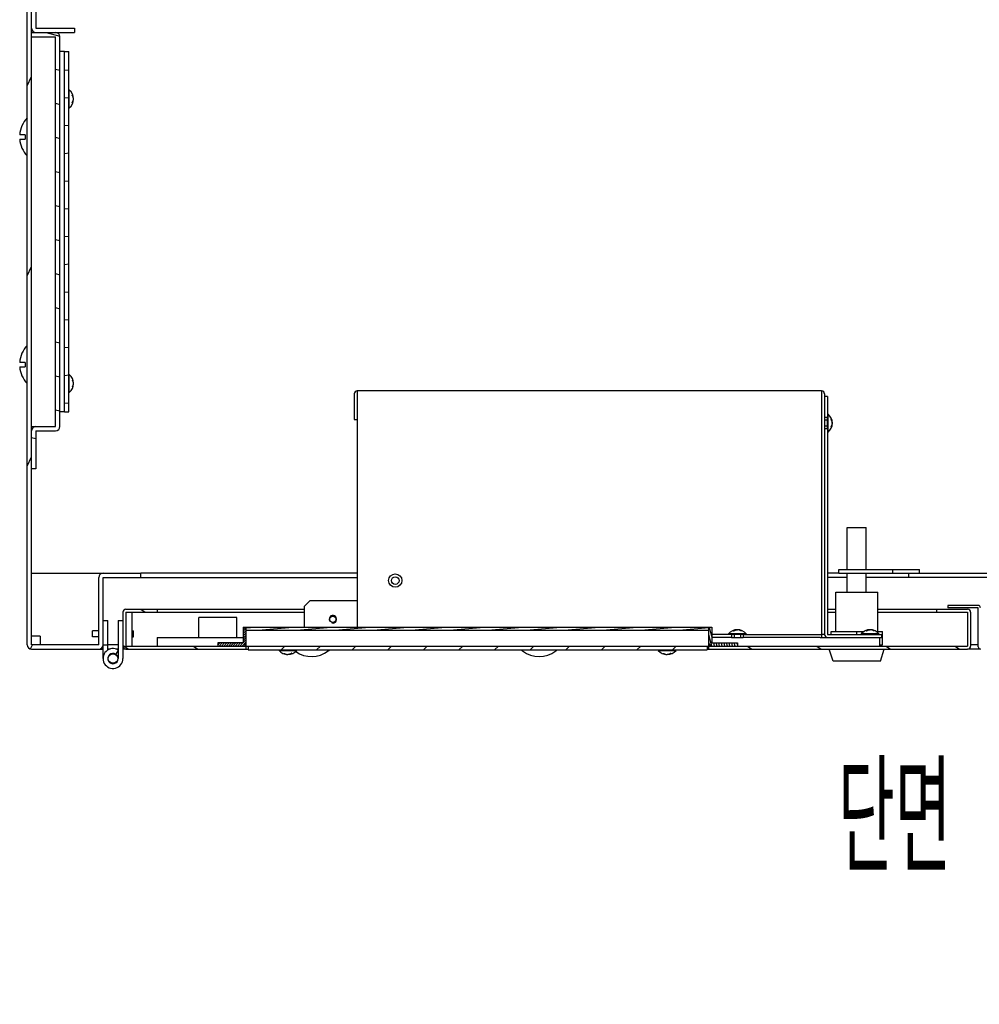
# Model space of a CAD drawing. Header units: millimetres. Extents: x 0 to 8390, y -1 to 5930.
# Tile 25 of 65: x 3116 to 3622, y 3498 to 4017. Entities that reach past the tile are written whole.
import ezdxf

# ---------------------------------------------------------------- set-up
doc = ezdxf.new("R2010")
doc.units = ezdxf.units.MM
doc.header["$LTSCALE"] = 462.55
doc.layers.get('0').update_dxf_attribs({"linetype": 'CONTINUOUS'})
for name, color, linetype in [('02___PRT_ALL_AXES', 7, 'CONTINUOUS'), ('7_ALL_FEATURES', 7, 'CONTINUOUS'), ('ALL_AXIS', 7, 'CONTINUOUS'), ('ALL_COSM_SKETCH', 7, 'CONTINUOUS')]:
    doc.layers.add(name, color=color, linetype=linetype)
doc.styles.get("Standard").update_dxf_attribs({"font": 'txt', "width": 0.5})

msp = doc.modelspace()

# ---------------------------------------------------------------- hatches: boundary and pattern name
at = {"linetype": 'Continuous'}
h = msp.add_hatch(dxfattribs=at)
h.set_pattern_fill('DEFAULT__43', color=2, scale=42.380326, angle=245, style=0, pattern_type=0)
h.set_pattern_definition([(245, (0, 0), (38.40962, -17.9107), [])])
edge = h.paths.add_edge_path()
edge.add_line((3119.73, 4883.38), (3119.73, 4800.68))
edge.add_arc((3122.03, 4883.38), 2.3, 90, 180)
edge.add_line((3122.03, 4885.68), (3167.43, 4885.68))
edge.add_arc((3167.43, 4883.38), 2.3, 0, 90)
edge.add_line((3169.73, 4883.38), (3169.73, 4845.68))
edge.add_line((3167.43, 4845.68), (3169.73, 4845.68))
edge.add_line((3167.43, 4883.38), (3167.43, 4845.68))
edge.add_line((3122.03, 4883.38), (3167.43, 4883.38))
edge.add_line((3122.03, 4883.38), (3122.03, 4800.68))
edge.add_line((3119.73, 4800.68), (3122.03, 4800.68))
edge = h.paths.add_edge_path()
edge.add_line((3157.43, 3685.68), (3122.03, 3685.68))
edge.add_arc((3122.03, 3687.98), 2.3, 180, 270)
edge.add_line((3119.73, 4045.68), (3119.73, 3687.98))
edge.add_line((3119.73, 4045.68), (3122.03, 4045.68))
edge.add_line((3122.03, 4045.68), (3122.03, 3687.98))
edge.add_line((3157.43, 3687.98), (3122.03, 3687.98))
edge.add_line((3157.43, 3687.98), (3157.43, 3723.38))
edge.add_arc((3159.73, 3723.38), 2.3, 90, 180)
edge.add_line((3159.73, 3725.68), (3179.73, 3725.68))
edge.add_line((3179.73, 3723.38), (3179.73, 3725.68))
edge.add_line((3159.73, 3723.38), (3179.73, 3723.38))
edge.add_line((3159.73, 3687.98), (3159.73, 3723.38))
edge.add_arc((3157.43, 3687.98), 2.3, 270, 360)
h = msp.add_hatch(dxfattribs=at)
h.set_pattern_fill('DEFAULT__39', color=2, scale=55.355875, angle=45, style=0, pattern_type=0)
h.set_pattern_definition([(45, (0, 0), (-39.1425, 39.1425), [])])
edge = h.paths.add_edge_path()
edge.add_line((4115.13, 4035.68), (4102.43, 4035.68))
edge.add_arc((4115.13, 4033.38), 2.3, 0, 90)
edge.add_line((4117.43, 4033.38), (4117.43, 4012.98))
edge.add_arc((4115.13, 4012.98), 2.3, 270, 360)
edge.add_line((4115.13, 4010.68), (4094.73, 4010.68))
edge.add_line((4094.73, 4012.98), (4094.73, 4010.68))
edge.add_line((4115.13, 4012.98), (4094.73, 4012.98))
edge.add_line((4115.13, 4033.38), (4115.13, 4012.98))
edge.add_line((4115.13, 4033.38), (4102.43, 4033.38))
edge.add_line((4102.43, 4033.38), (4102.43, 4035.68))
edge = h.paths.add_edge_path()
edge.add_line((3184.73, 4035.68), (3124.33, 4035.68))
edge.add_line((3184.73, 4033.38), (3184.73, 4035.68))
edge.add_line((3184.73, 4033.38), (3124.33, 4033.38))
edge.add_line((3124.33, 4033.38), (3124.33, 4012.98))
edge.add_line((3124.33, 4012.98), (3144.73, 4012.98))
edge.add_line((3144.73, 4012.98), (3144.73, 4010.68))
edge.add_line((3124.33, 4010.68), (3144.73, 4010.68))
edge.add_arc((3124.33, 4012.98), 2.3, 180, 270)
edge.add_line((3122.03, 4033.38), (3122.03, 4012.98))
edge.add_arc((3124.33, 4033.38), 2.3, 90, 180)
h = msp.add_hatch(dxfattribs=at)
h.set_pattern_fill('DEFAULT__40', color=2, scale=17.34836, angle=165, style=0, pattern_type=0)
h.set_pattern_definition([(165, (0, 0), (-4.490086, -16.75723), [])])
edge = h.paths.add_edge_path()
edge.add_line((3137.03, 3802.98), (3137.03, 4008.38))
edge.add_arc((3134.73, 3802.98), 2.3, 270, 360)
edge.add_line((3124.33, 3800.68), (3134.73, 3800.68))
edge.add_line((3124.33, 3800.68), (3124.33, 3780.68))
edge.add_line((3124.33, 3780.68), (3122.03, 3780.68))
edge.add_line((3122.03, 3800.68), (3122.03, 3780.68))
edge.add_arc((3124.33, 3800.68), 2.3, 90, 180)
edge.add_line((3124.33, 3802.98), (3134.73, 3802.98))
edge.add_line((3134.73, 3802.98), (3134.73, 4008.38))
edge.add_line((3122.03, 4008.38), (3134.73, 4008.38))
edge.add_line((3122.03, 4008.38), (3122.03, 4010.68))
edge.add_line((3122.03, 4010.68), (3134.73, 4010.68))
edge.add_arc((3134.73, 4008.38), 2.3, 0, 90)
h = msp.add_hatch(dxfattribs=at)
h.set_pattern_fill('DEFAULT__26', color=2, scale=14.575189, angle=5, style=0, pattern_type=0)
h.set_pattern_definition([(5, (0, 0), (-1.27031, 14.519726), [])])
edge = h.paths.add_edge_path()
edge.add_line((3139.33, 3810.68), (3139.33, 4000.68))
edge.add_line((3139.33, 4000.68), (3141.63, 4000.68))
edge.add_line((3141.63, 3810.68), (3141.63, 4000.68))
edge.add_line((3139.33, 3810.68), (3141.63, 3810.68))
h = msp.add_hatch(dxfattribs=at)
h.set_pattern_fill('DEFAULT__38', color=2, scale=20.94879, angle=325, style=0, pattern_type=0)
h.set_pattern_definition([(325, (0, 0), (12.01573, 17.160244), [])])
edge = h.paths.add_edge_path()
edge.add_line((3171.83, 3706.68), (3188.23, 3706.68))
edge.add_line((3188.23, 3706.68), (3188.23, 3705.08))
edge.add_line((3171.83, 3705.08), (3188.23, 3705.08))
edge.add_line((3171.83, 3705.08), (3171.83, 3687.28))
edge.add_line((3171.83, 3687.28), (3235.23, 3687.28))
edge.add_line((3235.23, 3685.68), (3235.23, 3687.28))
edge.add_line((3171.83, 3685.68), (3235.23, 3685.68))
edge.add_arc((3171.83, 3687.28), 1.6, 180, 270)
edge.add_line((3170.23, 3705.08), (3170.23, 3687.28))
edge.add_arc((3171.83, 3705.08), 1.6, 90, 180)
edge = h.paths.add_edge_path()
edge.add_line((3599.23, 3706.68), (3615.63, 3706.68))
edge.add_arc((3615.63, 3705.08), 1.6, 0, 90)
edge.add_line((3617.23, 3705.08), (3617.23, 3687.28))
edge.add_arc((3615.63, 3687.28), 1.6, 270, 360)
edge.add_line((3479.23, 3685.68), (3615.63, 3685.68))
edge.add_line((3479.23, 3685.68), (3479.23, 3687.28))
edge.add_line((3479.23, 3687.28), (3615.63, 3687.28))
edge.add_line((3615.63, 3705.08), (3615.63, 3687.28))
edge.add_line((3599.23, 3705.08), (3615.63, 3705.08))
edge.add_line((3599.23, 3706.68), (3599.23, 3705.08))
h = msp.add_hatch(dxfattribs=at)
h.set_pattern_fill('DEFAULT__34', color=2, scale=34.913306, angle=285, style=0, pattern_type=0)
h.set_pattern_definition([(285, (0, 0), (33.72366, 9.03623), [])])
edge = h.paths.add_edge_path()
edge.add_line((4051.23, 3706.68), (4068.03, 3706.68))
edge.add_arc((4068.03, 3705.48), 1.2, 0, 90)
edge.add_line((4069.23, 3705.48), (4069.23, 3686.88))
edge.add_arc((4068.03, 3686.88), 1.2, 270, 360)
edge.add_line((3622.43, 3685.68), (4068.03, 3685.68))
edge.add_arc((3622.43, 3686.88), 1.2, 180, 270)
edge.add_line((3621.23, 3686.88), (3621.23, 3707.48))
edge.add_line((3621.23, 3707.48), (3605.23, 3707.48))
edge.add_line((3605.23, 3708.68), (3605.23, 3707.48))
edge.add_line((3621.23, 3708.68), (3605.23, 3708.68))
edge.add_arc((3621.23, 3707.48), 1.2, 0, 90)
edge.add_line((3622.43, 3686.88), (3622.43, 3707.48))
edge.add_line((3622.43, 3686.88), (4068.03, 3686.88))
edge.add_line((4068.03, 3705.48), (4068.03, 3686.88))
edge.add_line((4051.23, 3705.48), (4068.03, 3705.48))
edge.add_line((4051.23, 3706.68), (4051.23, 3705.48))
h = msp.add_hatch(dxfattribs=at)
h.set_pattern_fill('DEFAULT__36', color=2, scale=0.851941, angle=45, style=0, pattern_type=0)
h.set_pattern_definition([(45, (0, 0), (-0.60241314, 0.60241314), [])])
edge = h.paths.add_edge_path()
edge.add_line((3235.23, 3697.28), (3235.23, 3688.88))
edge.add_arc((3233.63, 3688.88), 1.6, 270, 360)
edge.add_line((3233.63, 3687.28), (3220.23, 3687.28))
edge.add_line((3220.23, 3688.88), (3220.23, 3687.28))
edge.add_line((3233.63, 3688.88), (3220.23, 3688.88))
edge.add_line((3233.63, 3697.28), (3233.63, 3688.88))
edge.add_line((3233.63, 3697.28), (3235.23, 3697.28))
h = msp.add_hatch(dxfattribs=at)
h.set_pattern_fill('DEFAULT__37', color=2, scale=1.758455, angle=5, style=0, pattern_type=0)
h.set_pattern_definition([(5, (0, 0), (-0.15325944, 1.7517634), [])])
edge = h.paths.add_edge_path()
edge.add_line((3235.23, 3697.28), (3479.23, 3697.28))
edge.add_line((3479.23, 3695.68), (3479.23, 3697.28))
edge.add_line((3235.23, 3695.68), (3479.23, 3695.68))
edge.add_line((3235.23, 3695.68), (3235.23, 3697.28))
h = msp.add_hatch(dxfattribs=at)
h.set_pattern_fill('DEFAULT__35', color=2, scale=1.313621, angle=285, style=0, pattern_type=0)
h.set_pattern_definition([(285, (0, 0), (1.2688608, 0.33999023), [])])
edge = h.paths.add_edge_path()
edge.add_line((3479.23, 3697.28), (3479.23, 3688.88))
edge.add_line((3480.83, 3697.28), (3479.23, 3697.28))
edge.add_line((3480.83, 3697.28), (3480.83, 3688.88))
edge.add_line((3480.83, 3688.88), (3494.23, 3688.88))
edge.add_line((3494.23, 3688.88), (3494.23, 3687.28))
edge.add_line((3480.83, 3687.28), (3494.23, 3687.28))
edge.add_arc((3480.83, 3688.88), 1.6, 180, 270)
h = msp.add_hatch(dxfattribs=at)
h.set_pattern_fill('DEFAULT__29', color=2, scale=13.27185, angle=45, style=0, pattern_type=0)
h.set_pattern_definition([(45, (0, 0), (-9.384615, 9.384615), [])])
edge = h.paths.add_edge_path()
edge.add_line((3236.23, 3687.28), (3478.23, 3687.28))
edge.add_line((3478.23, 3687.28), (3478.23, 3685.28))
edge.add_line((3236.23, 3685.28), (3478.23, 3685.28))
edge.add_line((3236.23, 3687.28), (3236.23, 3685.28))

# ---------------------------------------------------------------- linework, layer by layer
at = {"color": 7, "linetype": 'Continuous'}
for p, q in [((3119.73, 3687.98), (3119.73, 4883.38)), ((3122.03, 3687.98), (3122.03, 4103.21)), ((3124.33, 4033.38), (3124.33, 4012.98)), ((3124.33, 4012.98), (3144.73, 4012.98)), ((3144.73, 4012.98), (3144.73, 4010.68)), ((3122.03, 4010.68), (3144.73, 4010.68)), ((3122.03, 4008.38), (3134.73, 4008.38)), ((3134.73, 3802.98), (3134.73, 4008.38)), ((3137.03, 3802.98), (3137.03, 4008.38)), ((3139.33, 3810.68), (3139.33, 4000.68)), ((3139.33, 4000.68), (3141.63, 4000.68)), ((3141.63, 3810.68), (3141.63, 4000.68)), ((3118.73, 3956.83), (3115.78, 3956.83)), ((3118.73, 3956.83), (3118.73, 3954.53)), ((3115.78, 3954.53), (3118.73, 3954.53)), ((3118.73, 3836.83), (3115.78, 3836.83)), ((3118.73, 3836.83), (3118.73, 3834.53)), ((3115.78, 3834.53), (3118.73, 3834.53)), ((3541.83, 3818.78), (3540.23, 3818.78)), ((3541.83, 3818.78), (3541.83, 3807.78)), ((3139.33, 3810.68), (3141.63, 3810.68)), ((3292.23, 3806.78), (3293.83, 3806.78)), ((3122.03, 3802.98), (3134.73, 3802.98)), ((3124.33, 3800.68), (3124.33, 3780.68)), ((3124.33, 3800.68), (3134.73, 3800.68)), ((3124.33, 3780.68), (3122.03, 3780.68)), ((3157.43, 3687.98), (3157.43, 3723.38)), ((3159.73, 3725.68), (3179.73, 3725.68)), ((3159.73, 3723.38), (3293.83, 3723.38)), ((3159.73, 3687.98), (3159.73, 3723.38)), ((3179.73, 3723.38), (3179.73, 3725.68)), ((3552.23, 3723.38), (3541.83, 3723.38)), ((3676.23, 3723.38), (3562.23, 3723.38)), ((3584.73, 3723.38), (3584.73, 3725.68)), ((3171.83, 3706.68), (3265.93, 3706.68)), ((3188.23, 3706.68), (3188.23, 3705.08)), ((3268.93, 3711.28), (3265.93, 3708.28)), ((3265.93, 3697.28), (3265.93, 3708.28)), ((3268.93, 3711.28), (3293.83, 3711.28)), ((3541.83, 3706.68), (3546.23, 3706.68)), ((3568.23, 3706.68), (3615.63, 3706.68)), ((3599.23, 3706.68), (3599.23, 3705.08)), ((3621.23, 3708.68), (3605.23, 3708.68)), ((3605.23, 3708.68), (3605.23, 3707.48)), ((3621.23, 3707.48), (3605.23, 3707.48)), ((3621.23, 3686.88), (3621.23, 3707.48)), ((3170.23, 3705.08), (3170.23, 3687.28)), ((3171.83, 3705.08), (3265.93, 3705.08)), ((3171.83, 3705.08), (3171.83, 3687.28)), ((3175.03, 3687.28), (3175.03, 3705.08)), ((3541.83, 3705.08), (3546.23, 3705.08)), ((3568.23, 3705.08), (3615.63, 3705.08)), ((3615.63, 3705.08), (3615.63, 3687.28)), ((3617.23, 3705.08), (3617.23, 3687.28)), ((3159.73, 3700.68), (3162.23, 3700.68)), ((3162.23, 3685.15), (3162.23, 3700.68)), ((3167.73, 3700.68), (3170.23, 3700.68)), ((3167.73, 3700.68), (3167.73, 3680.68)), ((3233.63, 3697.28), (3480.83, 3697.28)), ((3233.63, 3697.28), (3233.63, 3688.88)), ((3235.23, 3685.68), (3235.23, 3697.28)), ((3479.23, 3685.68), (3479.23, 3697.28)), ((3480.83, 3697.28), (3480.83, 3688.88)), ((3188.23, 3691.78), (3188.23, 3687.28)), ((3235.23, 3695.68), (3479.23, 3695.68)), ((3491.23, 3693.38), (3491.23, 3691.78)), ((3497.23, 3693.38), (3497.23, 3691.78)), ((3537.87, 3691.78), (3497.23, 3691.78)), ((3540.23, 3693.38), (3538.63, 3693.38)), ((3538.63, 3693.38), (3538.63, 3691.78)), ((3541.83, 3693.38), (3570.23, 3693.38)), ((3569.23, 3691.78), (3569.23, 3687.28)), ((3570.23, 3693.38), (3570.23, 3691.78)), ((3157.43, 3687.98), (3122.03, 3687.98)), ((3122.03, 3685.68), (3159.73, 3685.68)), ((3162.23, 3687.68), (3159.73, 3687.68)), ((3167.73, 3687.98), (3162.23, 3687.98)), ((3171.83, 3687.28), (3615.63, 3687.28)), ((3171.83, 3685.68), (3236.23, 3685.68)), ((3233.63, 3688.88), (3220.23, 3688.88)), ((3220.23, 3688.88), (3220.23, 3687.28)), ((3236.23, 3687.28), (3236.23, 3685.28)), ((3478.23, 3687.28), (3478.23, 3685.28)), ((3478.23, 3685.68), (3615.63, 3685.68)), ((3480.83, 3688.88), (3494.23, 3688.88)), ((3494.23, 3688.88), (3494.23, 3687.28)), ((3621.23, 3687.98), (3617.23, 3687.98)), ((3167.73, 3685.15), (3166.42, 3683.02)), ((3236.23, 3685.28), (3478.23, 3685.28)), ((3278.49, 3684.68), (3278.56, 3684.68)), ((3380.9, 3684.68), (3380.98, 3684.68)), ((3398.49, 3684.68), (3398.56, 3684.68))]:
    msp.add_line(p, q, dxfattribs=at)
at = {"color": 3, "linetype": 'Continuous'}
for p, q in [((3538.63, 3821.78), (3293.83, 3821.78)), ((3293.83, 3821.78), (3293.83, 3697.28)), ((3538.63, 3821.78), (3538.63, 3693.38)), ((3292.23, 3820.18), (3292.23, 3806.78)), ((3540.23, 3820.18), (3540.23, 3693.38)), ((3122.03, 3725.68), (3159.73, 3725.68)), ((3293.83, 3725.68), (3179.73, 3725.68)), ((3547.73, 3725.68), (3541.83, 3725.68)), ((3590.23, 3725.68), (3671.73, 3725.68)), ((3230.23, 3702.28), (3210.23, 3702.28)), ((3210.23, 3691.78), (3210.23, 3702.28)), ((3230.23, 3691.78), (3230.23, 3702.28)), ((3126.53, 3692.48), (3122.03, 3692.48)), ((3126.53, 3692.48), (3126.53, 3687.98)), ((3188.23, 3691.78), (3233.63, 3691.78)), ((3491.23, 3691.78), (3497.23, 3691.78)), ((3497.23, 3693.38), (3538.63, 3693.38)), ((3537.87, 3691.78), (3570.23, 3691.78)), ((3159.73, 3680.68), (3159.73, 3687.98)), ((3163.42, 3685.68), (3162.23, 3685.68)), ((3167.73, 3685.68), (3166.54, 3685.68)), ((3170.23, 3687.28), (3170.23, 3680.68)), ((3171.83, 3685.68), (3170.23, 3685.68)), ((3622.43, 3685.68), (3615.63, 3685.68))]:
    msp.add_line(p, q, dxfattribs=at)
at = {"color": 7, "linetype": 'Continuous'}
for centre, radius, start, end in [((3124.33, 4012.98), 2.3, 180, 270), ((3134.73, 4008.38), 2.3, 0, 90), ((3124.33, 3800.68), 2.3, 90, 180), ((3134.73, 3802.98), 2.3, 270, 360), ((3159.73, 3723.38), 2.3, 90, 180), ((3171.83, 3705.08), 1.6, 90, 180), ((3615.63, 3705.08), 1.6, 0, 90), ((3621.23, 3707.48), 1.2, 0, 90), ((3122.03, 3687.98), 2.3, 180, 270), ((3157.43, 3687.98), 2.3, 270, 360), ((3171.83, 3687.28), 1.6, 180, 270), ((3233.63, 3688.88), 1.6, 270, 360), ((3480.83, 3688.88), 1.6, 180, 270), ((3615.63, 3687.28), 1.6, 270, 360), ((3622.43, 3686.88), 1.2, 180, 270), ((3164.98, 3680.68), 2.75, 58.4119, 360), ((3269.73, 3696.18), 14.45, 234.5581, 307.2871), ((3389.73, 3696.18), 14.45, 232.7129, 307.2871)]:
    msp.add_arc(centre, radius, start, end, dxfattribs=at)
at = {"color": 3, "linetype": 'Continuous'}
for centre, radius, start, end in [((3293.83, 3820.18), 1.6, 90, 180), ((3538.63, 3820.18), 1.6, 0, 90), ((3541.83, 3693.38), 1.6, 180, 270), ((3164.98, 3680.68), 5.25, 58.4119, 360)]:
    msp.add_arc(centre, radius, start, end, dxfattribs=at)
at = {"color": 2, "linetype": 'Continuous'}
msp.add_arc((3280.93, 3701.38), 2, 255, 195, dxfattribs=at)
at = {"layer": '02___PRT_ALL_AXES', "color": 7, "linetype": 'Continuous'}
for p, q in [((3541.83, 3807.78), (3540.23, 3807.78)), ((3541.83, 3801.78), (3540.23, 3801.78)), ((3541.83, 3801.78), (3541.83, 3693.38)), ((3552.23, 3749.68), (3562.23, 3749.68)), ((3552.23, 3727.68), (3552.23, 3749.68)), ((3562.23, 3727.68), (3562.23, 3749.68)), ((3552.23, 3715.68), (3552.23, 3725.68)), ((3562.23, 3715.68), (3562.23, 3725.68)), ((3491.23, 3691.78), (3480.83, 3691.78))]:
    msp.add_line(p, q, dxfattribs=at)
at = {"layer": '02___PRT_ALL_AXES', "color": 3, "linetype": 'Continuous'}
msp.add_line((3491.23, 3693.38), (3480.83, 3693.38), dxfattribs=at)
msp.add_circle((3313.83, 3721.78), 3.5, dxfattribs=at)
at = {"layer": '02___PRT_ALL_AXES', "color": 7, "linetype": 'Continuous'}
for centre, radius in [((3280.93, 3701.38), 1.65), ((3164.98, 3680.68), 2.5)]:
    msp.add_circle(centre, radius, dxfattribs=at)
for centre, radius, start, end in [((3130.23, 3955.68), 14.5, 136.3972, 175.4501), ((3130.23, 3955.68), 14.5, 184.5499, 223.6028), ((3130.23, 3835.68), 14.5, 136.3972, 175.4501), ((3130.23, 3835.68), 14.5, 184.5499, 223.6028), ((3164.98, 3680.68), 5, 56.6104, 58.4119), ((3269.73, 3696.18), 14.5, 307.5235, 311.1711), ((3389.73, 3696.18), 14.5, 228.8289, 232.4765), ((3389.73, 3696.18), 14.5, 307.5235, 311.1711)]:
    msp.add_arc(centre, radius, start, end, dxfattribs=at)
at = {"layer": '7_ALL_FEATURES', "color": 7, "linetype": 'Continuous'}
for p, q in [((3139.33, 4000.68), (3137.03, 4000.68)), ((3139.33, 3810.68), (3137.03, 3810.68)), ((3547.73, 3727.68), (3590.23, 3727.68)), ((3547.73, 3725.68), (3547.73, 3727.68)), ((3576.23, 3725.68), (3576.23, 3727.68)), ((3590.23, 3725.68), (3590.23, 3727.68)), ((3547.73, 3725.68), (3590.23, 3725.68)), ((3546.23, 3715.68), (3568.23, 3715.68)), ((3546.23, 3694.98), (3546.23, 3715.68)), ((3568.23, 3694.98), (3568.23, 3715.68)), ((3543.73, 3694.98), (3561.11, 3694.98)), ((3543.73, 3693.38), (3543.73, 3694.98)), ((3557.23, 3693.38), (3557.23, 3694.98)), ((3567.35, 3694.98), (3570.73, 3694.98)), ((3570.73, 3687.98), (3570.73, 3694.98)), ((3544.73, 3679.28), (3542.73, 3685.68)), ((3569.23, 3687.98), (3570.73, 3687.98)), ((3569.73, 3679.28), (3571.73, 3685.68)), ((3569.73, 3679.28), (3544.73, 3679.28))]:
    msp.add_line(p, q, dxfattribs=at)
at = {"layer": 'ALL_AXIS', "color": 7, "linetype": 'Continuous'}
for p, q in [((3141.92, 3980.38), (3141.63, 3980.38)), ((3141.92, 3970.98), (3141.92, 3980.38)), ((3141.92, 3970.98), (3141.63, 3970.98)), ((3141.92, 3830.38), (3141.63, 3830.38)), ((3141.92, 3820.98), (3141.92, 3830.38)), ((3141.92, 3820.98), (3141.63, 3820.98)), ((3541.83, 3806.38), (3540.23, 3806.38)), ((3542.12, 3809.48), (3541.83, 3809.48)), ((3541.83, 3801.78), (3541.83, 3807.78)), ((3542.12, 3800.08), (3542.12, 3809.48)), ((3541.83, 3803.18), (3540.23, 3803.18)), ((3542.12, 3800.08), (3541.83, 3800.08)), ((3157.43, 3695.28), (3154.23, 3695.28)), ((3154.23, 3692.08), (3154.23, 3695.28)), ((3157.43, 3692.08), (3154.23, 3692.08)), ((3175.03, 3695.28), (3175.73, 3695.28)), ((3175.03, 3692.08), (3175.73, 3692.08)), ((3175.73, 3692.08), (3175.73, 3695.28)), ((3498.93, 3693.67), (3489.53, 3693.67)), ((3489.53, 3693.67), (3489.53, 3693.38)), ((3497.23, 3693.38), (3491.23, 3693.38)), ((3492.63, 3693.38), (3492.63, 3691.78)), ((3495.83, 3693.38), (3495.83, 3691.78)), ((3498.93, 3693.67), (3498.93, 3693.38)), ((3568.93, 3693.67), (3559.53, 3693.67)), ((3559.53, 3693.67), (3559.53, 3693.38)), ((3568.93, 3693.67), (3568.93, 3693.38)), ((3252.53, 3684.99), (3252.53, 3685.28)), ((3252.53, 3684.99), (3261.93, 3684.99)), ((3261.93, 3684.99), (3261.93, 3685.28)), ((3452.53, 3684.99), (3452.53, 3685.28)), ((3452.53, 3684.99), (3461.93, 3684.99)), ((3461.93, 3684.99), (3461.93, 3685.28))]:
    msp.add_line(p, q, dxfattribs=at)
msp.add_circle((3313.83, 3721.78), 2, dxfattribs=at)
for centre, start, end in [((3138.03, 3975.68), 309.6019, 50.3981), ((3138.03, 3825.68), 309.6019, 50.3981), ((3538.23, 3804.78), 309.6019, 50.3981), ((3494.23, 3689.78), 39.6019, 140.3981), ((3564.23, 3689.78), 39.6019, 140.3981), ((3257.23, 3688.88), 219.6019, 320.3981), ((3457.23, 3688.88), 219.6019, 320.3981)]:
    msp.add_arc(centre, 6.1, start, end, dxfattribs=at)
at = {"layer": 'ALL_COSM_SKETCH', "color": 7, "linetype": 'Continuous'}
for points, knots in [([(3144.06, 3976.35), (3144.05, 3976.38), (3144.04, 3976.43), (3144.02, 3976.5), (3144.01, 3976.55), (3144, 3976.58), (3143.99, 3976.61), (3143.98, 3976.64), (3143.96, 3976.69), (3143.95, 3976.73), (3143.93, 3976.77), (3143.92, 3976.8), (3143.91, 3976.82), (3143.89, 3976.87), (3143.87, 3976.93), (3143.85, 3976.97), (3143.84, 3977), (3143.83, 3977.02), (3143.82, 3977.04), (3143.81, 3977.07), (3143.78, 3977.12), (3143.75, 3977.18), (3143.73, 3977.23), (3143.71, 3977.25), (3143.7, 3977.28), (3143.68, 3977.31), (3143.65, 3977.35), (3143.63, 3977.39), (3143.61, 3977.42), (3143.6, 3977.45), (3143.58, 3977.47), (3143.57, 3977.49), (3143.54, 3977.53), (3143.5, 3977.59), (3143.46, 3977.65), (3143.44, 3977.67)], [0, 0, 0, 0, 0.0625, 0.125, 0.15625, 0.171875, 0.1875, 0.21875, 0.25, 0.28125, 0.3125, 0.328125, 0.34375, 0.375, 0.4375, 0.46875, 0.484375, 0.5, 0.515625, 0.53125, 0.5625, 0.625, 0.65625, 0.671875, 0.6875, 0.71875, 0.75, 0.78125, 0.8125, 0.828125, 0.84375, 0.859375, 0.875, 0.9375, 1, 1, 1, 1]), ([(3144.13, 3975.68), (3144.13, 3975.71), (3144.13, 3975.74), (3144.13, 3975.8), (3144.13, 3975.83), (3144.13, 3975.86), (3144.13, 3975.87), (3144.13, 3975.89), (3144.12, 3975.9), (3144.12, 3975.93), (3144.12, 3975.96), (3144.12, 3975.99), (3144.11, 3976.01), (3144.11, 3976.03), (3144.11, 3976.06), (3144.11, 3976.08), (3144.1, 3976.1), (3144.1, 3976.12), (3144.1, 3976.13), (3144.1, 3976.15), (3144.09, 3976.18), (3144.09, 3976.21), (3144.08, 3976.24), (3144.07, 3976.28), (3144.06, 3976.32), (3144.06, 3976.35)], [0, 0, 0, 0, 0.125, 0.1875, 0.25, 0.28125, 0.3125, 0.328125, 0.34375, 0.375, 0.4375, 0.46875, 0.5, 0.53125, 0.5625, 0.625, 0.65625, 0.671875, 0.6875, 0.71875, 0.75, 0.8125, 0.84375, 0.875, 1, 1, 1, 1]), ([(3143.44, 3973.68), (3143.46, 3973.71), (3143.49, 3973.76), (3143.54, 3973.82), (3143.57, 3973.87), (3143.59, 3973.89), (3143.6, 3973.92), (3143.62, 3973.96), (3143.65, 3974), (3143.67, 3974.04), (3143.69, 3974.07), (3143.71, 3974.1), (3143.72, 3974.13), (3143.75, 3974.18), (3143.78, 3974.23), (3143.8, 3974.28), (3143.81, 3974.3), (3143.82, 3974.32), (3143.83, 3974.34), (3143.84, 3974.37), (3143.87, 3974.42), (3143.89, 3974.48), (3143.91, 3974.53), (3143.92, 3974.56), (3143.93, 3974.59), (3143.94, 3974.62), (3143.96, 3974.66), (3143.97, 3974.7), (3143.98, 3974.74), (3143.99, 3974.76), (3144, 3974.79), (3144.02, 3974.85), (3144.04, 3974.92), (3144.05, 3974.98), (3144.06, 3975.01)], [0, 0, 0, 0, 0.0625, 0.125, 0.15625, 0.171875, 0.1875, 0.21875, 0.25, 0.28125, 0.3125, 0.328125, 0.34375, 0.375, 0.4375, 0.46875, 0.484375, 0.5, 0.515625, 0.53125, 0.5625, 0.625, 0.65625, 0.671875, 0.6875, 0.71875, 0.75, 0.78125, 0.8125, 0.828125, 0.84375, 0.875, 0.9375, 1, 1, 1, 1]), ([(3144.06, 3975.01), (3144.06, 3975.04), (3144.07, 3975.08), (3144.08, 3975.13), (3144.09, 3975.16), (3144.09, 3975.19), (3144.1, 3975.2), (3144.1, 3975.22), (3144.1, 3975.23), (3144.1, 3975.26), (3144.11, 3975.29), (3144.11, 3975.32), (3144.11, 3975.34), (3144.12, 3975.36), (3144.12, 3975.39), (3144.12, 3975.41), (3144.12, 3975.43), (3144.12, 3975.45), (3144.12, 3975.46), (3144.13, 3975.48), (3144.13, 3975.51), (3144.13, 3975.54), (3144.13, 3975.57), (3144.13, 3975.61), (3144.13, 3975.65), (3144.13, 3975.68)], [0, 0, 0, 0, 0.125, 0.1875, 0.25, 0.28125, 0.3125, 0.328125, 0.34375, 0.375, 0.4375, 0.46875, 0.5, 0.53125, 0.5625, 0.625, 0.65625, 0.671875, 0.6875, 0.71875, 0.75, 0.8125, 0.84375, 0.875, 1, 1, 1, 1]), ([(3144.06, 3826.35), (3144.05, 3826.38), (3144.04, 3826.43), (3144.02, 3826.5), (3144.01, 3826.55), (3144, 3826.58), (3143.99, 3826.61), (3143.98, 3826.64), (3143.96, 3826.69), (3143.95, 3826.73), (3143.93, 3826.77), (3143.92, 3826.8), (3143.91, 3826.82), (3143.89, 3826.87), (3143.87, 3826.93), (3143.85, 3826.97), (3143.84, 3827), (3143.83, 3827.02), (3143.82, 3827.04), (3143.81, 3827.07), (3143.78, 3827.12), (3143.75, 3827.18), (3143.73, 3827.23), (3143.71, 3827.25), (3143.7, 3827.28), (3143.68, 3827.31), (3143.65, 3827.35), (3143.63, 3827.39), (3143.61, 3827.42), (3143.6, 3827.45), (3143.58, 3827.47), (3143.57, 3827.49), (3143.54, 3827.53), (3143.5, 3827.59), (3143.46, 3827.65), (3143.44, 3827.67)], [0, 0, 0, 0, 0.0625, 0.125, 0.15625, 0.171875, 0.1875, 0.21875, 0.25, 0.28125, 0.3125, 0.328125, 0.34375, 0.375, 0.4375, 0.46875, 0.484375, 0.5, 0.515625, 0.53125, 0.5625, 0.625, 0.65625, 0.671875, 0.6875, 0.71875, 0.75, 0.78125, 0.8125, 0.828125, 0.84375, 0.859375, 0.875, 0.9375, 1, 1, 1, 1]), ([(3144.13, 3825.68), (3144.13, 3825.71), (3144.13, 3825.74), (3144.13, 3825.8), (3144.13, 3825.83), (3144.13, 3825.86), (3144.13, 3825.87), (3144.13, 3825.89), (3144.12, 3825.9), (3144.12, 3825.93), (3144.12, 3825.96), (3144.12, 3825.99), (3144.11, 3826.01), (3144.11, 3826.03), (3144.11, 3826.06), (3144.11, 3826.08), (3144.1, 3826.1), (3144.1, 3826.12), (3144.1, 3826.13), (3144.1, 3826.15), (3144.09, 3826.18), (3144.09, 3826.21), (3144.08, 3826.24), (3144.07, 3826.28), (3144.06, 3826.32), (3144.06, 3826.35)], [0, 0, 0, 0, 0.125, 0.1875, 0.25, 0.28125, 0.3125, 0.328125, 0.34375, 0.375, 0.4375, 0.46875, 0.5, 0.53125, 0.5625, 0.625, 0.65625, 0.671875, 0.6875, 0.71875, 0.75, 0.8125, 0.84375, 0.875, 1, 1, 1, 1]), ([(3143.44, 3823.68), (3143.46, 3823.71), (3143.49, 3823.76), (3143.54, 3823.82), (3143.57, 3823.87), (3143.59, 3823.89), (3143.6, 3823.92), (3143.62, 3823.96), (3143.65, 3824), (3143.67, 3824.04), (3143.69, 3824.07), (3143.71, 3824.1), (3143.72, 3824.13), (3143.75, 3824.18), (3143.78, 3824.23), (3143.8, 3824.28), (3143.81, 3824.3), (3143.82, 3824.32), (3143.83, 3824.34), (3143.84, 3824.37), (3143.87, 3824.42), (3143.89, 3824.48), (3143.91, 3824.53), (3143.92, 3824.56), (3143.93, 3824.59), (3143.94, 3824.62), (3143.96, 3824.66), (3143.97, 3824.7), (3143.98, 3824.74), (3143.99, 3824.76), (3144, 3824.79), (3144.02, 3824.85), (3144.04, 3824.92), (3144.05, 3824.98), (3144.06, 3825.01)], [0, 0, 0, 0, 0.0625, 0.125, 0.15625, 0.171875, 0.1875, 0.21875, 0.25, 0.28125, 0.3125, 0.328125, 0.34375, 0.375, 0.4375, 0.46875, 0.484375, 0.5, 0.515625, 0.53125, 0.5625, 0.625, 0.65625, 0.671875, 0.6875, 0.71875, 0.75, 0.78125, 0.8125, 0.828125, 0.84375, 0.875, 0.9375, 1, 1, 1, 1]), ([(3144.06, 3825.01), (3144.06, 3825.04), (3144.07, 3825.08), (3144.08, 3825.13), (3144.09, 3825.16), (3144.09, 3825.19), (3144.1, 3825.2), (3144.1, 3825.22), (3144.1, 3825.23), (3144.1, 3825.26), (3144.11, 3825.29), (3144.11, 3825.32), (3144.11, 3825.34), (3144.12, 3825.36), (3144.12, 3825.39), (3144.12, 3825.41), (3144.12, 3825.43), (3144.12, 3825.45), (3144.12, 3825.46), (3144.13, 3825.48), (3144.13, 3825.51), (3144.13, 3825.54), (3144.13, 3825.57), (3144.13, 3825.61), (3144.13, 3825.65), (3144.13, 3825.68)], [0, 0, 0, 0, 0.125, 0.1875, 0.25, 0.28125, 0.3125, 0.328125, 0.34375, 0.375, 0.4375, 0.46875, 0.5, 0.53125, 0.5625, 0.625, 0.65625, 0.671875, 0.6875, 0.71875, 0.75, 0.8125, 0.84375, 0.875, 1, 1, 1, 1]), ([(3544.26, 3805.45), (3544.25, 3805.48), (3544.24, 3805.53), (3544.22, 3805.6), (3544.21, 3805.65), (3544.2, 3805.68), (3544.19, 3805.71), (3544.18, 3805.74), (3544.16, 3805.79), (3544.15, 3805.83), (3544.13, 3805.87), (3544.12, 3805.9), (3544.11, 3805.92), (3544.09, 3805.97), (3544.07, 3806.03), (3544.05, 3806.07), (3544.04, 3806.1), (3544.03, 3806.12), (3544.02, 3806.14), (3544.01, 3806.17), (3543.98, 3806.22), (3543.95, 3806.28), (3543.93, 3806.33), (3543.91, 3806.35), (3543.9, 3806.38), (3543.88, 3806.41), (3543.85, 3806.45), (3543.83, 3806.49), (3543.81, 3806.52), (3543.8, 3806.55), (3543.78, 3806.57), (3543.77, 3806.59), (3543.74, 3806.63), (3543.7, 3806.69), (3543.66, 3806.75), (3543.64, 3806.77)], [0, 0, 0, 0, 0.0625, 0.125, 0.15625, 0.171875, 0.1875, 0.21875, 0.25, 0.28125, 0.3125, 0.328125, 0.34375, 0.375, 0.4375, 0.46875, 0.484375, 0.5, 0.515625, 0.53125, 0.5625, 0.625, 0.65625, 0.671875, 0.6875, 0.71875, 0.75, 0.78125, 0.8125, 0.828125, 0.84375, 0.859375, 0.875, 0.9375, 1, 1, 1, 1]), ([(3544.33, 3804.78), (3544.33, 3804.81), (3544.33, 3804.84), (3544.33, 3804.9), (3544.33, 3804.93), (3544.33, 3804.96), (3544.33, 3804.97), (3544.33, 3804.99), (3544.32, 3805), (3544.32, 3805.03), (3544.32, 3805.06), (3544.32, 3805.09), (3544.31, 3805.11), (3544.31, 3805.13), (3544.31, 3805.16), (3544.31, 3805.18), (3544.3, 3805.2), (3544.3, 3805.22), (3544.3, 3805.23), (3544.3, 3805.25), (3544.29, 3805.28), (3544.29, 3805.31), (3544.28, 3805.34), (3544.27, 3805.38), (3544.26, 3805.42), (3544.26, 3805.45)], [0, 0, 0, 0, 0.125, 0.1875, 0.25, 0.28125, 0.3125, 0.328125, 0.34375, 0.375, 0.4375, 0.46875, 0.5, 0.53125, 0.5625, 0.625, 0.65625, 0.671875, 0.6875, 0.71875, 0.75, 0.8125, 0.84375, 0.875, 1, 1, 1, 1]), ([(3543.64, 3802.78), (3543.66, 3802.81), (3543.69, 3802.86), (3543.74, 3802.92), (3543.77, 3802.97), (3543.79, 3802.99), (3543.8, 3803.02), (3543.82, 3803.06), (3543.85, 3803.1), (3543.87, 3803.14), (3543.89, 3803.17), (3543.91, 3803.2), (3543.92, 3803.23), (3543.95, 3803.28), (3543.98, 3803.33), (3544, 3803.38), (3544.01, 3803.4), (3544.02, 3803.42), (3544.03, 3803.44), (3544.04, 3803.47), (3544.07, 3803.52), (3544.09, 3803.58), (3544.11, 3803.63), (3544.12, 3803.66), (3544.13, 3803.69), (3544.14, 3803.72), (3544.16, 3803.76), (3544.17, 3803.8), (3544.18, 3803.84), (3544.19, 3803.86), (3544.2, 3803.89), (3544.22, 3803.95), (3544.24, 3804.02), (3544.25, 3804.08), (3544.26, 3804.11)], [0, 0, 0, 0, 0.0625, 0.125, 0.15625, 0.171875, 0.1875, 0.21875, 0.25, 0.28125, 0.3125, 0.328125, 0.34375, 0.375, 0.4375, 0.46875, 0.484375, 0.5, 0.515625, 0.53125, 0.5625, 0.625, 0.65625, 0.671875, 0.6875, 0.71875, 0.75, 0.78125, 0.8125, 0.828125, 0.84375, 0.875, 0.9375, 1, 1, 1, 1]), ([(3544.26, 3804.11), (3544.26, 3804.14), (3544.27, 3804.18), (3544.28, 3804.23), (3544.29, 3804.26), (3544.29, 3804.29), (3544.3, 3804.3), (3544.3, 3804.32), (3544.3, 3804.33), (3544.3, 3804.36), (3544.31, 3804.39), (3544.31, 3804.42), (3544.31, 3804.44), (3544.32, 3804.46), (3544.32, 3804.49), (3544.32, 3804.51), (3544.32, 3804.53), (3544.32, 3804.55), (3544.32, 3804.56), (3544.33, 3804.58), (3544.33, 3804.61), (3544.33, 3804.64), (3544.33, 3804.67), (3544.33, 3804.71), (3544.33, 3804.75), (3544.33, 3804.78)], [0, 0, 0, 0, 0.125, 0.1875, 0.25, 0.28125, 0.3125, 0.328125, 0.34375, 0.375, 0.4375, 0.46875, 0.5, 0.53125, 0.5625, 0.625, 0.65625, 0.671875, 0.6875, 0.71875, 0.75, 0.8125, 0.84375, 0.875, 1, 1, 1, 1]), ([(3492.24, 3695.19), (3492.26, 3695.21), (3492.31, 3695.24), (3492.38, 3695.28), (3492.42, 3695.32), (3492.45, 3695.33), (3492.48, 3695.35), (3492.51, 3695.37), (3492.55, 3695.39), (3492.59, 3695.42), (3492.63, 3695.44), (3492.66, 3695.46), (3492.68, 3695.47), (3492.73, 3695.49), (3492.78, 3695.52), (3492.83, 3695.55), (3492.86, 3695.56), (3492.88, 3695.57), (3492.9, 3695.58), (3492.93, 3695.59), (3492.98, 3695.61), (3493.03, 3695.64), (3493.08, 3695.66), (3493.11, 3695.67), (3493.14, 3695.68), (3493.18, 3695.69), (3493.22, 3695.7), (3493.26, 3695.72), (3493.29, 3695.73), (3493.32, 3695.74), (3493.35, 3695.75), (3493.4, 3695.76), (3493.47, 3695.78), (3493.53, 3695.8), (3493.56, 3695.81)], [0, 0, 0, 0, 0.0625, 0.125, 0.15625, 0.171875, 0.1875, 0.21875, 0.25, 0.28125, 0.3125, 0.328125, 0.34375, 0.375, 0.4375, 0.46875, 0.484375, 0.5, 0.515625, 0.53125, 0.5625, 0.625, 0.65625, 0.671875, 0.6875, 0.71875, 0.75, 0.78125, 0.8125, 0.828125, 0.84375, 0.875, 0.9375, 1, 1, 1, 1]), ([(3493.56, 3695.81), (3493.59, 3695.81), (3493.63, 3695.82), (3493.68, 3695.83), (3493.71, 3695.83), (3493.74, 3695.84), (3493.76, 3695.84), (3493.77, 3695.84), (3493.78, 3695.85), (3493.81, 3695.85), (3493.84, 3695.85), (3493.87, 3695.86), (3493.89, 3695.86), (3493.91, 3695.86), (3493.94, 3695.86), (3493.97, 3695.87), (3493.99, 3695.87), (3494, 3695.87), (3494.02, 3695.87), (3494.04, 3695.87), (3494.07, 3695.87), (3494.1, 3695.88), (3494.13, 3695.88), (3494.17, 3695.88), (3494.2, 3695.88), (3494.23, 3695.88)], [0, 0, 0, 0, 0.125, 0.1875, 0.25, 0.28125, 0.3125, 0.328125, 0.34375, 0.375, 0.4375, 0.46875, 0.5, 0.53125, 0.5625, 0.625, 0.65625, 0.671875, 0.6875, 0.71875, 0.75, 0.8125, 0.84375, 0.875, 1, 1, 1, 1]), ([(3494.9, 3695.81), (3494.88, 3695.81), (3494.84, 3695.82), (3494.78, 3695.83), (3494.75, 3695.83), (3494.72, 3695.84), (3494.71, 3695.84), (3494.7, 3695.84), (3494.68, 3695.85), (3494.65, 3695.85), (3494.62, 3695.85), (3494.59, 3695.86), (3494.57, 3695.86), (3494.55, 3695.86), (3494.53, 3695.86), (3494.5, 3695.87), (3494.48, 3695.87), (3494.46, 3695.87), (3494.45, 3695.87), (3494.43, 3695.87), (3494.4, 3695.87), (3494.37, 3695.88), (3494.34, 3695.88), (3494.3, 3695.88), (3494.26, 3695.88), (3494.23, 3695.88)], [0, 0, 0, 0, 0.125, 0.1875, 0.25, 0.28125, 0.3125, 0.328125, 0.34375, 0.375, 0.4375, 0.46875, 0.5, 0.53125, 0.5625, 0.625, 0.65625, 0.671875, 0.6875, 0.71875, 0.75, 0.8125, 0.84375, 0.875, 1, 1, 1, 1]), ([(3496.23, 3695.19), (3496.2, 3695.21), (3496.15, 3695.24), (3496.09, 3695.28), (3496.04, 3695.32), (3496.02, 3695.33), (3495.99, 3695.35), (3495.95, 3695.37), (3495.91, 3695.39), (3495.87, 3695.42), (3495.84, 3695.44), (3495.81, 3695.46), (3495.78, 3695.47), (3495.74, 3695.49), (3495.68, 3695.52), (3495.64, 3695.55), (3495.61, 3695.56), (3495.59, 3695.57), (3495.57, 3695.58), (3495.54, 3695.59), (3495.49, 3695.61), (3495.43, 3695.64), (3495.38, 3695.66), (3495.35, 3695.67), (3495.32, 3695.68), (3495.29, 3695.69), (3495.25, 3695.7), (3495.21, 3695.72), (3495.17, 3695.73), (3495.15, 3695.74), (3495.12, 3695.75), (3495.06, 3695.76), (3494.99, 3695.78), (3494.93, 3695.8), (3494.9, 3695.81)], [0, 0, 0, 0, 0.0625, 0.125, 0.15625, 0.171875, 0.1875, 0.21875, 0.25, 0.28125, 0.3125, 0.328125, 0.34375, 0.375, 0.4375, 0.46875, 0.484375, 0.5, 0.515625, 0.53125, 0.5625, 0.625, 0.65625, 0.671875, 0.6875, 0.71875, 0.75, 0.78125, 0.8125, 0.828125, 0.84375, 0.875, 0.9375, 1, 1, 1, 1]), ([(3562.24, 3695.19), (3562.26, 3695.21), (3562.31, 3695.24), (3562.38, 3695.28), (3562.42, 3695.32), (3562.45, 3695.33), (3562.48, 3695.35), (3562.51, 3695.37), (3562.55, 3695.39), (3562.59, 3695.42), (3562.63, 3695.44), (3562.66, 3695.46), (3562.68, 3695.47), (3562.73, 3695.49), (3562.78, 3695.52), (3562.83, 3695.55), (3562.86, 3695.56), (3562.88, 3695.57), (3562.9, 3695.58), (3562.93, 3695.59), (3562.98, 3695.61), (3563.03, 3695.64), (3563.08, 3695.66), (3563.11, 3695.67), (3563.14, 3695.68), (3563.18, 3695.69), (3563.22, 3695.7), (3563.26, 3695.72), (3563.29, 3695.73), (3563.32, 3695.74), (3563.35, 3695.75), (3563.4, 3695.76), (3563.47, 3695.78), (3563.53, 3695.8), (3563.56, 3695.81)], [0, 0, 0, 0, 0.0625, 0.125, 0.15625, 0.171875, 0.1875, 0.21875, 0.25, 0.28125, 0.3125, 0.328125, 0.34375, 0.375, 0.4375, 0.46875, 0.484375, 0.5, 0.515625, 0.53125, 0.5625, 0.625, 0.65625, 0.671875, 0.6875, 0.71875, 0.75, 0.78125, 0.8125, 0.828125, 0.84375, 0.875, 0.9375, 1, 1, 1, 1]), ([(3563.56, 3695.81), (3563.59, 3695.81), (3563.63, 3695.82), (3563.68, 3695.83), (3563.71, 3695.83), (3563.74, 3695.84), (3563.76, 3695.84), (3563.77, 3695.84), (3563.78, 3695.85), (3563.81, 3695.85), (3563.84, 3695.85), (3563.87, 3695.86), (3563.89, 3695.86), (3563.91, 3695.86), (3563.94, 3695.86), (3563.97, 3695.87), (3563.99, 3695.87), (3564, 3695.87), (3564.02, 3695.87), (3564.04, 3695.87), (3564.07, 3695.87), (3564.1, 3695.88), (3564.13, 3695.88), (3564.17, 3695.88), (3564.2, 3695.88), (3564.23, 3695.88)], [0, 0, 0, 0, 0.125, 0.1875, 0.25, 0.28125, 0.3125, 0.328125, 0.34375, 0.375, 0.4375, 0.46875, 0.5, 0.53125, 0.5625, 0.625, 0.65625, 0.671875, 0.6875, 0.71875, 0.75, 0.8125, 0.84375, 0.875, 1, 1, 1, 1]), ([(3564.9, 3695.81), (3564.88, 3695.81), (3564.84, 3695.82), (3564.78, 3695.83), (3564.75, 3695.83), (3564.72, 3695.84), (3564.71, 3695.84), (3564.7, 3695.84), (3564.68, 3695.85), (3564.65, 3695.85), (3564.62, 3695.85), (3564.59, 3695.86), (3564.57, 3695.86), (3564.55, 3695.86), (3564.53, 3695.86), (3564.5, 3695.87), (3564.48, 3695.87), (3564.46, 3695.87), (3564.45, 3695.87), (3564.43, 3695.87), (3564.4, 3695.87), (3564.37, 3695.88), (3564.34, 3695.88), (3564.3, 3695.88), (3564.26, 3695.88), (3564.23, 3695.88)], [0, 0, 0, 0, 0.125, 0.1875, 0.25, 0.28125, 0.3125, 0.328125, 0.34375, 0.375, 0.4375, 0.46875, 0.5, 0.53125, 0.5625, 0.625, 0.65625, 0.671875, 0.6875, 0.71875, 0.75, 0.8125, 0.84375, 0.875, 1, 1, 1, 1]), ([(3566.23, 3695.19), (3566.2, 3695.21), (3566.15, 3695.24), (3566.09, 3695.28), (3566.04, 3695.32), (3566.02, 3695.33), (3565.99, 3695.35), (3565.95, 3695.37), (3565.91, 3695.39), (3565.87, 3695.42), (3565.84, 3695.44), (3565.81, 3695.46), (3565.78, 3695.47), (3565.74, 3695.49), (3565.68, 3695.52), (3565.64, 3695.55), (3565.61, 3695.56), (3565.59, 3695.57), (3565.57, 3695.58), (3565.54, 3695.59), (3565.49, 3695.61), (3565.43, 3695.64), (3565.38, 3695.66), (3565.35, 3695.67), (3565.32, 3695.68), (3565.29, 3695.69), (3565.25, 3695.7), (3565.21, 3695.72), (3565.17, 3695.73), (3565.15, 3695.74), (3565.12, 3695.75), (3565.06, 3695.76), (3564.99, 3695.78), (3564.93, 3695.8), (3564.9, 3695.81)], [0, 0, 0, 0, 0.0625, 0.125, 0.15625, 0.171875, 0.1875, 0.21875, 0.25, 0.28125, 0.3125, 0.328125, 0.34375, 0.375, 0.4375, 0.46875, 0.484375, 0.5, 0.515625, 0.53125, 0.5625, 0.625, 0.65625, 0.671875, 0.6875, 0.71875, 0.75, 0.78125, 0.8125, 0.828125, 0.84375, 0.875, 0.9375, 1, 1, 1, 1]), ([(3255.24, 3683.47), (3255.26, 3683.45), (3255.31, 3683.42), (3255.38, 3683.37), (3255.42, 3683.34), (3255.45, 3683.33), (3255.48, 3683.31), (3255.51, 3683.29), (3255.55, 3683.26), (3255.59, 3683.24), (3255.63, 3683.22), (3255.66, 3683.2), (3255.68, 3683.19), (3255.73, 3683.16), (3255.78, 3683.14), (3255.83, 3683.11), (3255.86, 3683.1), (3255.88, 3683.09), (3255.9, 3683.08), (3255.93, 3683.07), (3255.98, 3683.05), (3256.03, 3683.02), (3256.08, 3683), (3256.11, 3682.99), (3256.14, 3682.98), (3256.18, 3682.97), (3256.22, 3682.95), (3256.26, 3682.94), (3256.29, 3682.93), (3256.32, 3682.92), (3256.35, 3682.91), (3256.4, 3682.9), (3256.47, 3682.88), (3256.53, 3682.86), (3256.56, 3682.85)], [0, 0, 0, 0, 0.0625, 0.125, 0.15625, 0.171875, 0.1875, 0.21875, 0.25, 0.28125, 0.3125, 0.328125, 0.34375, 0.375, 0.4375, 0.46875, 0.484375, 0.5, 0.515625, 0.53125, 0.5625, 0.625, 0.65625, 0.671875, 0.6875, 0.71875, 0.75, 0.78125, 0.8125, 0.828125, 0.84375, 0.875, 0.9375, 1, 1, 1, 1]), ([(3256.56, 3682.85), (3256.59, 3682.85), (3256.63, 3682.84), (3256.68, 3682.83), (3256.71, 3682.82), (3256.74, 3682.82), (3256.76, 3682.82), (3256.77, 3682.81), (3256.78, 3682.81), (3256.81, 3682.81), (3256.84, 3682.8), (3256.87, 3682.8), (3256.89, 3682.8), (3256.91, 3682.8), (3256.94, 3682.79), (3256.97, 3682.79), (3256.99, 3682.79), (3257, 3682.79), (3257.02, 3682.79), (3257.04, 3682.79), (3257.07, 3682.78), (3257.1, 3682.78), (3257.13, 3682.78), (3257.17, 3682.78), (3257.2, 3682.78), (3257.23, 3682.78)], [0, 0, 0, 0, 0.125, 0.1875, 0.25, 0.28125, 0.3125, 0.328125, 0.34375, 0.375, 0.4375, 0.46875, 0.5, 0.53125, 0.5625, 0.625, 0.65625, 0.671875, 0.6875, 0.71875, 0.75, 0.8125, 0.84375, 0.875, 1, 1, 1, 1]), ([(3257.9, 3682.85), (3257.88, 3682.85), (3257.84, 3682.84), (3257.78, 3682.83), (3257.75, 3682.82), (3257.72, 3682.82), (3257.71, 3682.82), (3257.7, 3682.81), (3257.68, 3682.81), (3257.65, 3682.81), (3257.62, 3682.8), (3257.59, 3682.8), (3257.57, 3682.8), (3257.55, 3682.8), (3257.53, 3682.79), (3257.5, 3682.79), (3257.48, 3682.79), (3257.46, 3682.79), (3257.45, 3682.79), (3257.43, 3682.79), (3257.4, 3682.78), (3257.37, 3682.78), (3257.34, 3682.78), (3257.3, 3682.78), (3257.26, 3682.78), (3257.23, 3682.78)], [0, 0, 0, 0, 0.125, 0.1875, 0.25, 0.28125, 0.3125, 0.328125, 0.34375, 0.375, 0.4375, 0.46875, 0.5, 0.53125, 0.5625, 0.625, 0.65625, 0.671875, 0.6875, 0.71875, 0.75, 0.8125, 0.84375, 0.875, 1, 1, 1, 1]), ([(3259.23, 3683.47), (3259.2, 3683.45), (3259.15, 3683.42), (3259.09, 3683.37), (3259.04, 3683.34), (3259.02, 3683.33), (3258.99, 3683.31), (3258.95, 3683.29), (3258.91, 3683.26), (3258.87, 3683.24), (3258.84, 3683.22), (3258.81, 3683.2), (3258.78, 3683.19), (3258.74, 3683.16), (3258.68, 3683.14), (3258.64, 3683.11), (3258.61, 3683.1), (3258.59, 3683.09), (3258.57, 3683.08), (3258.54, 3683.07), (3258.49, 3683.05), (3258.43, 3683.02), (3258.38, 3683), (3258.35, 3682.99), (3258.32, 3682.98), (3258.29, 3682.97), (3258.25, 3682.95), (3258.21, 3682.94), (3258.17, 3682.93), (3258.15, 3682.92), (3258.12, 3682.91), (3258.06, 3682.9), (3257.99, 3682.88), (3257.93, 3682.86), (3257.9, 3682.85)], [0, 0, 0, 0, 0.0625, 0.125, 0.15625, 0.171875, 0.1875, 0.21875, 0.25, 0.28125, 0.3125, 0.328125, 0.34375, 0.375, 0.4375, 0.46875, 0.484375, 0.5, 0.515625, 0.53125, 0.5625, 0.625, 0.65625, 0.671875, 0.6875, 0.71875, 0.75, 0.78125, 0.8125, 0.828125, 0.84375, 0.875, 0.9375, 1, 1, 1, 1]), ([(3455.24, 3683.47), (3455.26, 3683.45), (3455.31, 3683.42), (3455.38, 3683.37), (3455.42, 3683.34), (3455.45, 3683.33), (3455.48, 3683.31), (3455.51, 3683.29), (3455.55, 3683.26), (3455.59, 3683.24), (3455.63, 3683.22), (3455.66, 3683.2), (3455.68, 3683.19), (3455.73, 3683.16), (3455.78, 3683.14), (3455.83, 3683.11), (3455.86, 3683.1), (3455.88, 3683.09), (3455.9, 3683.08), (3455.93, 3683.07), (3455.98, 3683.05), (3456.03, 3683.02), (3456.08, 3683), (3456.11, 3682.99), (3456.14, 3682.98), (3456.18, 3682.97), (3456.22, 3682.95), (3456.26, 3682.94), (3456.29, 3682.93), (3456.32, 3682.92), (3456.35, 3682.91), (3456.4, 3682.9), (3456.47, 3682.88), (3456.53, 3682.86), (3456.56, 3682.85)], [0, 0, 0, 0, 0.0625, 0.125, 0.15625, 0.171875, 0.1875, 0.21875, 0.25, 0.28125, 0.3125, 0.328125, 0.34375, 0.375, 0.4375, 0.46875, 0.484375, 0.5, 0.515625, 0.53125, 0.5625, 0.625, 0.65625, 0.671875, 0.6875, 0.71875, 0.75, 0.78125, 0.8125, 0.828125, 0.84375, 0.875, 0.9375, 1, 1, 1, 1]), ([(3456.56, 3682.85), (3456.59, 3682.85), (3456.63, 3682.84), (3456.68, 3682.83), (3456.71, 3682.82), (3456.74, 3682.82), (3456.76, 3682.82), (3456.77, 3682.81), (3456.78, 3682.81), (3456.81, 3682.81), (3456.84, 3682.8), (3456.87, 3682.8), (3456.89, 3682.8), (3456.91, 3682.8), (3456.94, 3682.79), (3456.97, 3682.79), (3456.99, 3682.79), (3457, 3682.79), (3457.02, 3682.79), (3457.04, 3682.79), (3457.07, 3682.78), (3457.1, 3682.78), (3457.13, 3682.78), (3457.17, 3682.78), (3457.2, 3682.78), (3457.23, 3682.78)], [0, 0, 0, 0, 0.125, 0.1875, 0.25, 0.28125, 0.3125, 0.328125, 0.34375, 0.375, 0.4375, 0.46875, 0.5, 0.53125, 0.5625, 0.625, 0.65625, 0.671875, 0.6875, 0.71875, 0.75, 0.8125, 0.84375, 0.875, 1, 1, 1, 1]), ([(3457.9, 3682.85), (3457.88, 3682.85), (3457.84, 3682.84), (3457.78, 3682.83), (3457.75, 3682.82), (3457.72, 3682.82), (3457.71, 3682.82), (3457.7, 3682.81), (3457.68, 3682.81), (3457.65, 3682.81), (3457.62, 3682.8), (3457.59, 3682.8), (3457.57, 3682.8), (3457.55, 3682.8), (3457.53, 3682.79), (3457.5, 3682.79), (3457.48, 3682.79), (3457.46, 3682.79), (3457.45, 3682.79), (3457.43, 3682.79), (3457.4, 3682.78), (3457.37, 3682.78), (3457.34, 3682.78), (3457.3, 3682.78), (3457.26, 3682.78), (3457.23, 3682.78)], [0, 0, 0, 0, 0.125, 0.1875, 0.25, 0.28125, 0.3125, 0.328125, 0.34375, 0.375, 0.4375, 0.46875, 0.5, 0.53125, 0.5625, 0.625, 0.65625, 0.671875, 0.6875, 0.71875, 0.75, 0.8125, 0.84375, 0.875, 1, 1, 1, 1]), ([(3459.23, 3683.47), (3459.2, 3683.45), (3459.15, 3683.42), (3459.09, 3683.37), (3459.04, 3683.34), (3459.02, 3683.33), (3458.99, 3683.31), (3458.95, 3683.29), (3458.91, 3683.26), (3458.87, 3683.24), (3458.84, 3683.22), (3458.81, 3683.2), (3458.78, 3683.19), (3458.74, 3683.16), (3458.68, 3683.14), (3458.64, 3683.11), (3458.61, 3683.1), (3458.59, 3683.09), (3458.57, 3683.08), (3458.54, 3683.07), (3458.49, 3683.05), (3458.43, 3683.02), (3458.38, 3683), (3458.35, 3682.99), (3458.32, 3682.98), (3458.29, 3682.97), (3458.25, 3682.95), (3458.21, 3682.94), (3458.17, 3682.93), (3458.15, 3682.92), (3458.12, 3682.91), (3458.06, 3682.9), (3457.99, 3682.88), (3457.93, 3682.86), (3457.9, 3682.85)], [0, 0, 0, 0, 0.0625, 0.125, 0.15625, 0.171875, 0.1875, 0.21875, 0.25, 0.28125, 0.3125, 0.328125, 0.34375, 0.375, 0.4375, 0.46875, 0.484375, 0.5, 0.515625, 0.53125, 0.5625, 0.625, 0.65625, 0.671875, 0.6875, 0.71875, 0.75, 0.78125, 0.8125, 0.828125, 0.84375, 0.875, 0.9375, 1, 1, 1, 1])]:
    msp.add_open_spline(points, degree=3, knots=knots, dxfattribs=at)

# ---------------------------------------------------------------- texts
at = {"color": 2, "linetype": 'Continuous', "insert": (3619.73, 3623.38), "char_height": 50, "width": 183.3333, "attachment_point": 2, "line_spacing_factor": 0.9}
msp.add_mtext('단면  D-D', dxfattribs=at)

doc.saveas('drawing.dxf')
